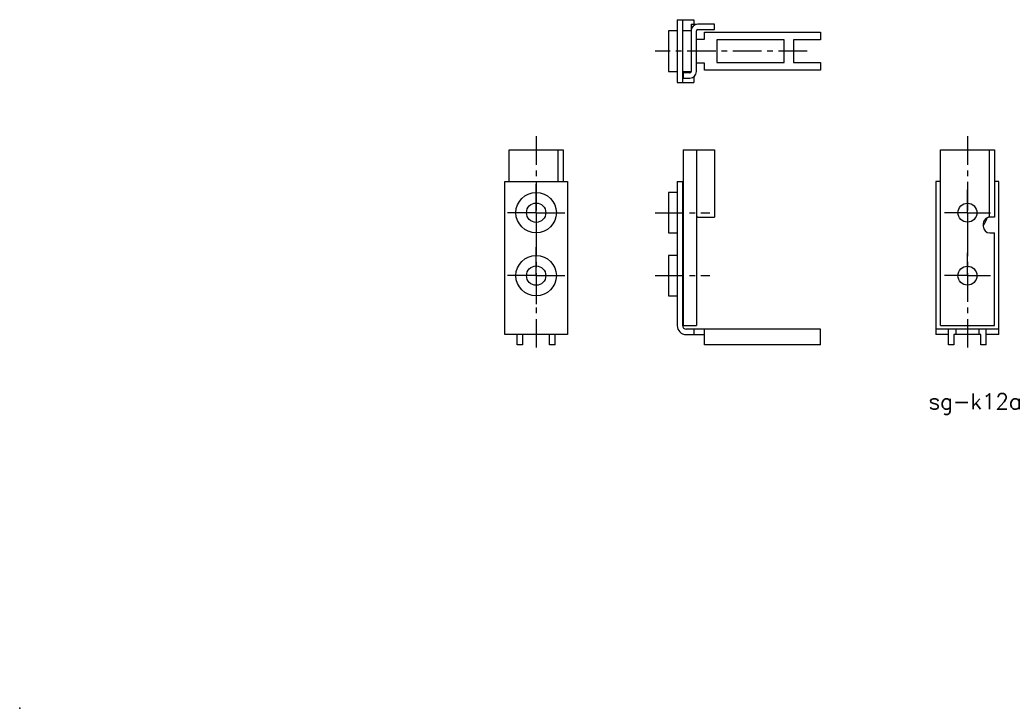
# Model space of a CAD drawing. Extents: x 0 to 219, y 0 to 153.
import ezdxf

# ---------------------------------------------------------------- set-up
doc = ezdxf.new("R2010")
doc.units = 0
doc.header["$PDSIZE"] = -1
doc.linetypes.add('CENTER', pattern=[10.16, 6.35, -1.27, 1.27, -1.27])
doc.layers.get('0').update_dxf_attribs({"linetype": 'CONTINUOUS'})
doc.styles.get("Standard").update_dxf_attribs({"font": 'txt', "bigfont": 'bigfont'})

msp = doc.modelspace()

# ---------------------------------------------------------------- linework, layer by layer
at = {"color": 7, "linetype": 'CONTINUOUS'}
for p, q in [((146.18, 153.07), (146.18, 139.07)), ((146.18, 153.07), (149.88, 153.07)), ((147.38, 153.07), (147.38, 139.07)), ((149.28, 152.07), (149.28, 141.57)), ((149.28, 152.07), (150.48, 152.07)), ((149.88, 153.07), (149.88, 152.07)), ((150.48, 152.04), (150.48, 152.07)), ((154.48, 152.07), (150.78, 152.07)), ((154.48, 150.87), (154.48, 152.07)), ((144.28, 150.57), (144.28, 141.57)), ((146.18, 150.57), (144.28, 150.57)), ((149.28, 150.57), (147.38, 150.57)), ((150.48, 141.57), (150.48, 150.57)), ((150.78, 150.87), (154.48, 150.87)), ((152.28, 150.27), (178.08, 150.27)), ((152.28, 148.72), (152.28, 150.27)), ((178.08, 150.27), (178.08, 148.57)), ((150.48, 148.72), (152.28, 148.72)), ((169.98, 148.57), (154.98, 148.57)), ((154.98, 148.57), (154.98, 143.57)), ((169.98, 143.57), (169.98, 148.57)), ((178.08, 148.57), (172.08, 148.57)), ((172.08, 148.57), (172.08, 143.57)), ((152.28, 143.42), (150.48, 143.42)), ((152.28, 141.87), (152.28, 143.42)), ((154.98, 143.57), (169.98, 143.57)), ((172.08, 143.57), (178.08, 143.57)), ((178.08, 143.57), (178.08, 141.87)), ((144.28, 141.57), (146.18, 141.57)), ((147.38, 141.57), (149.28, 141.57)), ((148.98, 141.27), (147.48, 141.27)), ((147.48, 141.27), (147.48, 140.07)), ((149.88, 140.37), (149.88, 139.07)), ((178.08, 141.87), (152.28, 141.87)), ((146.18, 139.07), (149.88, 139.07)), ((147.48, 140.07), (148.98, 140.07)), ((108.83, 117.07), (108.83, 124.17)), ((108.83, 124.17), (120.83, 124.17)), ((119.63, 124.17), (119.63, 117.07)), ((120.83, 124.17), (120.83, 117.07)), ((147.48, 124.17), (147.48, 85.07)), ((147.48, 124.17), (154.48, 124.17)), ((150.48, 124.17), (150.48, 85.07)), ((154.48, 124.17), (154.48, 109.16)), ((204.72, 85.07), (204.72, 124.17)), ((204.72, 124.17), (216.72, 124.17)), ((215.52, 124.17), (215.52, 109.16)), ((216.72, 124.17), (216.72, 109.17)), ((107.83, 117.07), (121.83, 117.07)), ((107.83, 83.07), (107.83, 117.07)), ((121.83, 117.07), (121.83, 83.07)), ((146.18, 117.07), (146.18, 85.07)), ((146.18, 117.07), (147.38, 117.07)), ((147.38, 117.07), (147.38, 85.07)), ((203.72, 117.07), (203.72, 83.07)), ((204.72, 117.07), (203.72, 117.07)), ((217.72, 117.07), (216.72, 117.07)), ((217.72, 83.07), (217.72, 117.07)), ((144.28, 114.67), (144.28, 105.67)), ((146.18, 114.67), (144.28, 114.67)), ((147.48, 114.67), (147.38, 114.67)), ((150.78, 109.16), (154.48, 109.16)), ((214.22, 107.67), (214.22, 107.17)), ((216.72, 109.17), (215.72, 109.17)), ((144.28, 105.67), (146.18, 105.67)), ((147.38, 105.67), (147.48, 105.67)), ((215.72, 105.67), (216.72, 105.67)), ((216.72, 85.07), (216.72, 105.67)), ((144.28, 100.67), (144.28, 91.67)), ((146.18, 100.67), (144.28, 100.67)), ((147.48, 100.67), (147.38, 100.67)), ((144.28, 91.67), (146.18, 91.67)), ((147.38, 91.67), (147.48, 91.67)), ((147.48, 85.07), (150.48, 85.07)), ((178.08, 84.27), (148.18, 84.27)), ((149.88, 84.27), (149.88, 83.07)), ((152.28, 80.77), (152.28, 84.27)), ((178.08, 80.77), (178.08, 84.27)), ((217.72, 84.27), (203.72, 84.27)), ((204.72, 85.07), (216.72, 85.07)), ((206.52, 80.77), (206.52, 84.27)), ((208.22, 83.07), (208.22, 84.27)), ((213.22, 84.27), (213.22, 83.07)), ((214.92, 80.77), (214.92, 84.27)), ((121.83, 83.07), (107.83, 83.07)), ((110.63, 80.77), (110.63, 83.07)), ((111.83, 83.07), (111.83, 80.77)), ((117.83, 80.77), (117.83, 83.07)), ((119.03, 80.77), (119.03, 83.07)), ((148.18, 83.07), (152.28, 83.07)), ((206.52, 83.07), (203.72, 83.07)), ((207.72, 83.07), (207.72, 80.77)), ((213.72, 83.07), (207.72, 83.07)), ((213.72, 80.77), (213.72, 83.07)), ((217.72, 83.07), (214.92, 83.07)), ((111.83, 80.77), (110.63, 80.77)), ((119.03, 80.77), (117.83, 80.77)), ((178.08, 80.77), (152.28, 80.77)), ((207.72, 80.77), (206.52, 80.77)), ((214.92, 80.77), (213.72, 80.77))]:
    msp.add_line(p, q, dxfattribs=at)
at = {"color": 4, "linetype": 'CENTER'}
for p, q in [((175.08, 146.07), (141.28, 146.07)), ((114.83, 127.17), (114.83, 80.07)), ((210.72, 127.17), (210.72, 80.07)), ((114.83, 110.17), (114.83, 117.67)), ((210.72, 110.17), (210.72, 115.27)), ((114.83, 110.17), (107.33, 110.17)), ((114.83, 110.17), (122.33, 110.17)), ((114.83, 110.17), (114.83, 102.67)), ((141.28, 110.17), (153.48, 110.17)), ((210.72, 110.17), (205.62, 110.17)), ((210.72, 110.17), (215.82, 110.17)), ((210.72, 110.17), (210.72, 105.07)), ((114.83, 96.17), (114.83, 103.67)), ((210.72, 96.17), (210.72, 101.27)), ((114.83, 96.17), (107.33, 96.17)), ((114.83, 96.17), (122.33, 96.17)), ((114.83, 96.17), (114.83, 88.67)), ((141.28, 96.17), (153.48, 96.17)), ((210.72, 96.17), (205.62, 96.17)), ((210.72, 96.17), (215.82, 96.17)), ((210.72, 96.17), (210.72, 91.07))]:
    msp.add_line(p, q, dxfattribs=at)
at = {"color": 7}
for points in [[(150.78, 109.16, 0), (150.78, 109.16, 0), (150.78, 109.16, 0), (150.78, 109.16, 0), (150.77, 109.16, 0), (150.77, 109.16, 0), (150.77, 109.16, 0), (150.77, 109.16, 0), (150.76, 109.16, 0), (150.76, 109.16, 0), (150.76, 109.16, 0), (150.76, 109.16, 0), (150.75, 109.16, 0), (150.75, 109.16, 0), (150.75, 109.16, 0), (150.75, 109.16, 0), (150.74, 109.16, 0), (150.74, 109.16, 0), (150.74, 109.16, 0), (150.74, 109.16, 0), (150.73, 109.16, 0), (150.73, 109.16, 0), (150.73, 109.16, 0), (150.73, 109.16, 0), (150.72, 109.16, 0), (150.72, 109.16, 0), (150.72, 109.16, 0), (150.72, 109.16, 0), (150.71, 109.16, 0), (150.71, 109.16, 0), (150.71, 109.16, 0), (150.71, 109.16, 0), (150.7, 109.16, 0), (150.7, 109.16, 0), (150.7, 109.16, 0), (150.7, 109.16, 0), (150.69, 109.16, 0), (150.69, 109.16, 0), (150.69, 109.16, 0), (150.69, 109.16, 0), (150.69, 109.16, 0), (150.68, 109.16, 0), (150.68, 109.16, 0), (150.68, 109.16, 0), (150.68, 109.16, 0), (150.67, 109.16, 0), (150.67, 109.16, 0), (150.67, 109.16, 0), (150.67, 109.15, 0), (150.66, 109.15, 0), (150.66, 109.15, 0), (150.66, 109.15, 0), (150.66, 109.15, 0), (150.66, 109.15, 0), (150.65, 109.15, 0), (150.65, 109.15, 0), (150.65, 109.15, 0), (150.65, 109.15, 0), (150.64, 109.15, 0), (150.64, 109.15, 0), (150.64, 109.15, 0), (150.64, 109.15, 0), (150.63, 109.15, 0), (150.63, 109.15, 0), (150.63, 109.15, 0), (150.63, 109.15, 0), (150.63, 109.15, 0), (150.62, 109.15, 0), (150.62, 109.15, 0), (150.62, 109.15, 0), (150.62, 109.15, 0), (150.62, 109.15, 0), (150.61, 109.15, 0), (150.61, 109.15, 0), (150.61, 109.15, 0), (150.61, 109.15, 0), (150.61, 109.15, 0), (150.6, 109.15, 0), (150.6, 109.15, 0), (150.6, 109.15, 0), (150.6, 109.15, 0), (150.6, 109.15, 0), (150.59, 109.15, 0), (150.59, 109.15, 0), (150.59, 109.15, 0), (150.59, 109.15, 0), (150.59, 109.15, 0), (150.59, 109.15, 0), (150.58, 109.14, 0), (150.58, 109.14, 0), (150.58, 109.14, 0), (150.58, 109.14, 0), (150.58, 109.14, 0), (150.57, 109.14, 0), (150.57, 109.14, 0), (150.57, 109.14, 0), (150.57, 109.14, 0), (150.57, 109.14, 0), (150.56, 109.14, 0), (150.56, 109.14, 0), (150.56, 109.14, 0), (150.56, 109.14, 0), (150.56, 109.14, 0), (150.56, 109.14, 0), (150.56, 109.14, 0), (150.55, 109.14, 0), (150.55, 109.14, 0), (150.55, 109.14, 0), (150.55, 109.14, 0), (150.55, 109.14, 0), (150.55, 109.14, 0), (150.54, 109.14, 0), (150.54, 109.14, 0), (150.54, 109.14, 0), (150.54, 109.14, 0), (150.54, 109.14, 0), (150.54, 109.14, 0), (150.54, 109.13, 0), (150.53, 109.13, 0), (150.53, 109.13, 0), (150.53, 109.13, 0), (150.53, 109.13, 0), (150.53, 109.13, 0), (150.53, 109.13, 0), (150.53, 109.13, 0), (150.53, 109.13, 0), (150.52, 109.13, 0), (150.52, 109.13, 0), (150.52, 109.13, 0), (150.52, 109.13, 0), (150.52, 109.13, 0), (150.52, 109.13, 0), (150.52, 109.13, 0), (150.52, 109.13, 0), (150.51, 109.12, 0), (150.51, 109.12, 0), (150.51, 109.12, 0), (150.51, 109.12, 0), (150.51, 109.12, 0), (150.51, 109.12, 0), (150.51, 109.12, 0), (150.51, 109.12, 0), (150.51, 109.12, 0), (150.51, 109.12, 0), (150.5, 109.12, 0), (150.5, 109.12, 0), (150.5, 109.12, 0), (150.5, 109.12, 0), (150.5, 109.12, 0), (150.5, 109.12, 0), (150.5, 109.12, 0), (150.5, 109.11, 0), (150.5, 109.11, 0), (150.5, 109.11, 0), (150.5, 109.11, 0), (150.5, 109.11, 0), (150.5, 109.11, 0), (150.5, 109.11, 0), (150.5, 109.11, 0), (150.49, 109.11, 0), (150.49, 109.11, 0), (150.49, 109.11, 0), (150.49, 109.11, 0), (150.49, 109.11, 0), (150.49, 109.11, 0), (150.49, 109.11, 0), (150.49, 109.11, 0), (150.49, 109.1, 0), (150.49, 109.1, 0), (150.49, 109.1, 0), (150.49, 109.1, 0), (150.49, 109.1, 0), (150.49, 109.1, 0), (150.49, 109.1, 0), (150.49, 109.1, 0), (150.49, 109.1, 0), (150.49, 109.1, 0), (150.49, 109.1, 0), (150.49, 109.1, 0), (150.49, 109.09, 0), (150.49, 109.09, 0), (150.49, 109.09, 0), (150.49, 109.09, 0), (150.48, 109.09, 0), (150.48, 109.09, 0), (150.48, 109.09, 0), (150.48, 109.09, 0), (150.48, 109.09, 0), (150.48, 109.09, 0), (150.48, 109.09, 0), (150.48, 109.09, 0), (150.48, 109.08, 0)], [(215.52, 109.16, 0), (215.52, 109.16, 0), (215.52, 109.16, 0), (215.52, 109.16, 0), (215.52, 109.16, 0), (215.52, 109.16, 0), (215.52, 109.16, 0), (215.52, 109.16, 0), (215.52, 109.16, 0), (215.52, 109.16, 0), (215.52, 109.16, 0), (215.52, 109.16, 0), (215.52, 109.16, 0), (215.52, 109.16, 0), (215.52, 109.16, 0), (215.52, 109.16, 0), (215.52, 109.16, 0), (215.52, 109.16, 0), (215.52, 109.16, 0), (215.52, 109.16, 0), (215.52, 109.16, 0), (215.52, 109.16, 0), (215.52, 109.16, 0), (215.51, 109.16, 0), (215.51, 109.16, 0), (215.51, 109.16, 0), (215.51, 109.16, 0), (215.51, 109.16, 0), (215.51, 109.16, 0), (215.51, 109.16, 0), (215.51, 109.16, 0), (215.51, 109.16, 0), (215.51, 109.16, 0), (215.51, 109.16, 0), (215.51, 109.16, 0), (215.51, 109.16, 0), (215.51, 109.16, 0), (215.51, 109.16, 0), (215.51, 109.16, 0), (215.5, 109.16, 0), (215.5, 109.16, 0), (215.5, 109.16, 0), (215.5, 109.16, 0), (215.5, 109.16, 0), (215.5, 109.16, 0), (215.5, 109.16, 0), (215.5, 109.16, 0), (215.5, 109.16, 0), (215.5, 109.15, 0), (215.5, 109.15, 0), (215.5, 109.15, 0), (215.49, 109.15, 0), (215.49, 109.15, 0), (215.49, 109.15, 0), (215.49, 109.15, 0), (215.49, 109.15, 0), (215.49, 109.15, 0), (215.49, 109.15, 0), (215.49, 109.15, 0), (215.49, 109.15, 0), (215.48, 109.15, 0), (215.48, 109.15, 0), (215.48, 109.15, 0), (215.48, 109.15, 0), (215.48, 109.15, 0), (215.48, 109.15, 0), (215.48, 109.15, 0), (215.47, 109.15, 0), (215.47, 109.15, 0), (215.47, 109.15, 0), (215.47, 109.15, 0), (215.47, 109.15, 0), (215.47, 109.15, 0), (215.47, 109.15, 0), (215.47, 109.15, 0), (215.46, 109.15, 0), (215.46, 109.15, 0), (215.46, 109.15, 0), (215.46, 109.15, 0), (215.46, 109.15, 0), (215.46, 109.15, 0), (215.46, 109.15, 0), (215.45, 109.15, 0), (215.45, 109.15, 0), (215.45, 109.15, 0), (215.45, 109.15, 0), (215.45, 109.15, 0), (215.45, 109.15, 0), (215.44, 109.14, 0), (215.44, 109.14, 0), (215.44, 109.14, 0), (215.44, 109.14, 0), (215.44, 109.14, 0), (215.44, 109.14, 0), (215.43, 109.14, 0), (215.43, 109.14, 0), (215.43, 109.14, 0), (215.43, 109.14, 0), (215.43, 109.14, 0), (215.43, 109.14, 0), (215.42, 109.14, 0), (215.42, 109.14, 0), (215.42, 109.14, 0), (215.42, 109.14, 0), (215.42, 109.14, 0), (215.41, 109.14, 0), (215.41, 109.14, 0), (215.41, 109.14, 0), (215.41, 109.14, 0), (215.41, 109.14, 0), (215.4, 109.14, 0), (215.4, 109.14, 0), (215.4, 109.14, 0), (215.4, 109.14, 0), (215.4, 109.14, 0), (215.39, 109.14, 0), (215.39, 109.14, 0), (215.39, 109.13, 0), (215.39, 109.13, 0), (215.39, 109.13, 0), (215.38, 109.13, 0), (215.38, 109.13, 0), (215.38, 109.13, 0), (215.38, 109.13, 0), (215.38, 109.13, 0), (215.37, 109.13, 0), (215.37, 109.13, 0), (215.37, 109.13, 0), (215.37, 109.13, 0), (215.37, 109.13, 0), (215.36, 109.13, 0), (215.36, 109.13, 0), (215.36, 109.13, 0), (215.36, 109.13, 0), (215.35, 109.12, 0), (215.35, 109.12, 0), (215.35, 109.12, 0), (215.35, 109.12, 0), (215.34, 109.12, 0), (215.34, 109.12, 0), (215.34, 109.12, 0), (215.34, 109.12, 0), (215.34, 109.12, 0), (215.33, 109.12, 0), (215.33, 109.12, 0), (215.33, 109.12, 0), (215.33, 109.12, 0), (215.32, 109.12, 0), (215.32, 109.12, 0), (215.32, 109.12, 0), (215.32, 109.12, 0), (215.32, 109.11, 0), (215.31, 109.11, 0), (215.31, 109.11, 0), (215.31, 109.11, 0), (215.31, 109.11, 0), (215.3, 109.11, 0), (215.3, 109.11, 0), (215.3, 109.11, 0), (215.3, 109.11, 0), (215.29, 109.11, 0), (215.29, 109.11, 0), (215.29, 109.11, 0), (215.29, 109.11, 0), (215.28, 109.11, 0), (215.28, 109.11, 0), (215.28, 109.11, 0), (215.28, 109.1, 0), (215.28, 109.1, 0), (215.27, 109.1, 0), (215.27, 109.1, 0), (215.27, 109.1, 0), (215.27, 109.1, 0), (215.26, 109.1, 0), (215.26, 109.1, 0), (215.26, 109.1, 0), (215.26, 109.1, 0), (215.25, 109.1, 0), (215.25, 109.1, 0), (215.25, 109.09, 0), (215.25, 109.09, 0), (215.25, 109.09, 0), (215.24, 109.09, 0), (215.24, 109.09, 0), (215.24, 109.09, 0), (215.24, 109.09, 0), (215.23, 109.09, 0), (215.23, 109.09, 0), (215.23, 109.09, 0), (215.23, 109.09, 0), (215.22, 109.09, 0), (215.22, 109.08, 0)]]:
    msp.add_polyline3d(points, dxfattribs=at)
at = {"color": 7, "linetype": 'CONTINUOUS'}
for centre, radius in [((114.83, 110.17), 4.5), ((114.83, 110.17), 2.15), ((210.72, 110.17), 2.1), ((114.83, 96.17), 4.5), ((114.83, 96.17), 2.15), ((210.72, 96.17), 2.1)]:
    msp.add_circle(centre, radius, dxfattribs=at)
for centre, radius, start, end in [((150.78, 150.57), 1.5, 90, 180), ((150.78, 150.57), 0.3, 90, 180), ((148.98, 141.57), 1.5, 270, 0), ((148.98, 141.57), 0.3, 270, 0), ((215.72, 107.67), 1.5, 109.4712, 180), ((210.72, 110.17), 4.5, 321.0576, 345.2256), ((215.72, 107.67), 1.5, 90, 97.6623), ((215.72, 107.17), 1.5, 180, 270), ((148.18, 85.07), 2, 180, 270), ((148.18, 85.07), 0.8, 180, 270)]:
    msp.add_arc(centre, radius, start, end, dxfattribs=at)
msp.add_point((0, 0))
msp.add_point((0, 0))
msp.add_point((0, 0))
msp.add_point((0, 0))

# ---------------------------------------------------------------- texts
at = {"color": 2}
msp.add_text('sg-k12a', height=3.5, dxfattribs=at).set_placement((202.09, 66.47))

doc.saveas('drawing.dxf')
